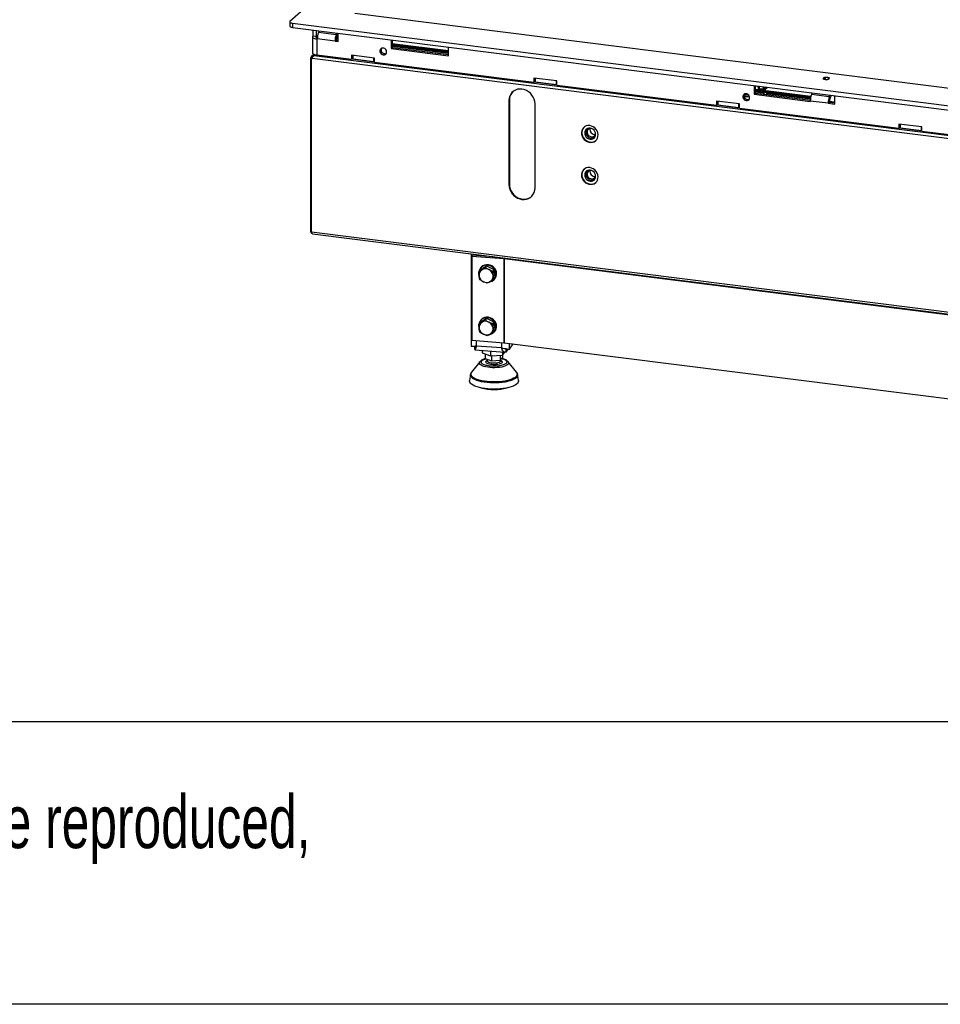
# Model space of a CAD drawing. Header units: millimetres. Extents: x 21 to 204, y 7 to 289.
# Tile 6 of 28: x 113 to 154, y 7 to 51. Entities that reach past the tile are written whole.
import ezdxf

# ---------------------------------------------------------------- set-up
doc = ezdxf.new("R2010")
doc.units = ezdxf.units.MM
doc.layers.add('MATEN', color=7, linetype='Continuous')
doc.styles.add('SLDTEXTSTYLE1', font='TXT', dxfattribs={"width": 0.7})

# ---------------------------------------------------------------- blocks, each defined once
blk = doc.blocks.new('SW_NOTE_0')
at = {"layer": 'MATEN', "color": 0}
for p, q in [((-0.095, 6.365), (174.316, 6.365)), ((174.316, -6.317), (-0.095, -6.317))]:
    blk.add_line(p, q, dxfattribs=at)
at = {"layer": 'MATEN', "color": 0, "char_height": 2.38125, "attachment_point": 1, "style": 'SLDTEXTSTYLE1'}
for s, insert in [('© All rights reserved. This drawing is sole property of Kal-fire. No part of this drawing may be reproduced,', (1.042, 3.07)), ('or published, in any form or in any way without prior written permission from Kal-fire.', (1.042, -0.105))]:
    blk.add_mtext(s, dxfattribs=dict(at, insert=insert))

msp = doc.modelspace()

# ---------------------------------------------------------------- linework, layer by layer
at = {"color": 7, "linetype": 'Continuous', "lineweight": 25}
for p, q in [((128.646, 53.621), (125.227, 50.605)), ((170.904, 45.563), (128.132, 50.952)), ((125.214, 50.582), (125.214, 50.393)), ((125.344, 50.519), (172.138, 44.624)), ((125.344, 50.519), (125.344, 50.331)), ((125.344, 50.331), (172.138, 44.435)), ((126.255, 50.216), (126.255, 49.945)), ((126.395, 49.928), (126.255, 49.945)), ((126.395, 50.198), (126.395, 49.928)), ((126.537, 50.181), (126.506, 50.105)), ((127.301, 50.005), (126.506, 50.105)), ((127.301, 50.005), (127.332, 50.08)), ((127.328, 49.906), (127.301, 50.005)), ((127.328, 49.906), (127.389, 50.053)), ((127.389, 49.696), (127.389, 50.073)), ((126.236, 49.91), (126.236, 49.19)), ((126.43, 49.817), (126.43, 49.097)), ((126.453, 49.814), (126.43, 49.817)), ((127.248, 49.713), (126.453, 49.814)), ((127.248, 49.713), (127.301, 49.76)), ((127.248, 49.713), (127.389, 49.696)), ((127.301, 49.76), (127.389, 49.749)), ((129.762, 49.774), (129.762, 49.384)), ((129.815, 49.768), (129.815, 49.431)), ((132.335, 49.278), (129.815, 49.596)), ((132.335, 49.247), (129.815, 49.564)), ((132.335, 49.237), (129.815, 49.554)), ((132.335, 49.189), (129.815, 49.506)), ((126.297, 49.13), (126.204, 49.047)), ((126.428, 49.097), (126.279, 49.075)), ((126.279, 49.075), (126.279, 49.045)), ((126.299, 49.059), (126.494, 49.089)), ((171.694, 43.34), (126.299, 49.059)), ((126.43, 49.097), (127.985, 48.901)), ((129.014, 48.96), (127.985, 49.089)), ((127.985, 49.089), (127.985, 48.901)), ((128.038, 49.083), (128.038, 48.948)), ((128.058, 48.918), (128.058, 49.08)), ((129.501, 49.147), (129.428, 49.157)), ((129.762, 49.384), (129.815, 49.431)), ((129.762, 49.384), (132.335, 49.06)), ((129.815, 49.431), (132.335, 49.113)), ((132.335, 49.06), (132.335, 49.45)), ((126.156, 48.967), (126.168, 48.976)), ((126.156, 41.165), (126.156, 48.967)), ((126.156, 48.967), (126.203, 48.961)), ((126.168, 48.976), (126.214, 48.971)), ((126.187, 48.944), (126.205, 48.959)), ((126.187, 41.142), (126.187, 48.944)), ((126.187, 48.944), (126.217, 48.94)), ((126.203, 48.961), (126.214, 48.971)), ((126.203, 48.957), (126.203, 48.961)), ((126.205, 48.959), (126.224, 48.957)), ((171.706, 43.209), (126.217, 48.94)), ((128.038, 48.948), (127.985, 48.901)), ((128.003, 48.917), (129.014, 48.789)), ((128.058, 48.945), (128.038, 48.948)), ((128.058, 48.918), (128.994, 48.801)), ((128.994, 48.801), (128.994, 48.962)), ((128.994, 48.801), (129.014, 48.818)), ((129.014, 48.771), (129.014, 48.96)), ((129.014, 48.771), (136.17, 47.87)), ((137.199, 47.929), (136.17, 48.058)), ((136.17, 48.058), (136.17, 47.87)), ((136.223, 47.917), (136.17, 47.87)), ((136.188, 47.885), (137.199, 47.758)), ((136.223, 48.052), (136.223, 47.917)), ((136.243, 47.914), (136.223, 47.917)), ((136.243, 47.887), (136.243, 48.049)), ((136.243, 47.887), (137.178, 47.769)), ((137.178, 47.769), (137.178, 47.931)), ((137.178, 47.769), (137.199, 47.787)), ((137.199, 47.74), (137.199, 47.929)), ((137.199, 47.74), (144.355, 46.839)), ((146.038, 47.724), (146.038, 47.334)), ((146.091, 47.717), (146.091, 47.38)), ((149.143, 48.031), (149.131, 48.021)), ((149.131, 48.021), (149.163, 48.017)), ((149.143, 48.019), (149.143, 48.031)), ((149.209, 48.09), (149.197, 48.079)), ((149.197, 48.005), (149.197, 48.079)), ((149.242, 48.086), (149.209, 48.09)), ((149.209, 48.003), (149.209, 48.09)), ((149.242, 47.999), (149.242, 48.086)), ((149.306, 47.999), (149.339, 47.994)), ((149.339, 47.994), (149.351, 48.005)), ((149.417, 48.064), (149.385, 48.068)), ((149.385, 48.017), (149.385, 48.068)), ((149.405, 48.053), (149.417, 48.064)), ((149.405, 48.031), (149.405, 48.053)), ((146.038, 47.334), (146.091, 47.38)), ((146.038, 47.334), (148.564, 47.015)), ((148.589, 47.231), (146.091, 47.545)), ((148.582, 47.2), (146.091, 47.513)), ((148.58, 47.19), (146.091, 47.504)), ((148.572, 47.143), (146.091, 47.456)), ((146.091, 47.38), (148.565, 47.069)), ((146.219, 47.659), (146.228, 47.626)), ((146.255, 47.696), (146.284, 47.598)), ((146.284, 47.598), (146.258, 47.696)), ((146.284, 47.598), (146.473, 47.574)), ((146.43, 47.413), (146.451, 47.335)), ((146.437, 47.412), (146.45, 47.405)), ((146.473, 47.574), (146.447, 47.672)), ((146.473, 47.574), (146.575, 47.656)), ((146.595, 47.317), (146.601, 47.327)), ((146.608, 47.366), (146.602, 47.392)), ((148.648, 47.395), (148.617, 47.32)), ((149.412, 47.219), (148.617, 47.32)), ((149.412, 47.219), (149.443, 47.295)), ((149.439, 47.12), (149.507, 47.287)), ((149.663, 46.889), (149.663, 47.267)), ((135.065, 47.065), (135.047, 47.049)), ((135.047, 47.049), (135.047, 43.278)), ((135.065, 47.065), (135.065, 43.294)), ((136.217, 43.131), (136.217, 46.902)), ((145.384, 46.897), (144.355, 47.027)), ((144.355, 47.027), (144.355, 46.839)), ((144.408, 46.885), (144.355, 46.839)), ((144.372, 46.854), (145.384, 46.727)), ((144.408, 47.02), (144.408, 46.885)), ((144.428, 46.883), (144.408, 46.885)), ((144.428, 46.856), (144.428, 47.018)), ((144.428, 46.856), (145.363, 46.738)), ((145.363, 46.738), (145.363, 46.9)), ((145.384, 46.709), (145.384, 46.897)), ((148.564, 47.015), (148.564, 47.028)), ((149.359, 46.928), (148.564, 47.028)), ((149.359, 46.928), (149.412, 46.975)), ((149.359, 46.928), (149.663, 46.889)), ((149.439, 47.12), (149.412, 47.219)), ((149.412, 46.975), (149.663, 46.943)), ((145.363, 46.738), (145.384, 46.756)), ((145.384, 46.709), (152.539, 45.807)), ((153.568, 45.866), (152.539, 45.996)), ((152.539, 45.996), (152.539, 45.807)), ((152.593, 45.989), (152.593, 45.854)), ((152.613, 45.825), (152.613, 45.987)), ((152.593, 45.854), (152.539, 45.807)), ((152.557, 45.823), (153.568, 45.696)), ((152.613, 45.852), (152.593, 45.854)), ((152.613, 45.825), (153.548, 45.707)), ((153.548, 45.707), (153.548, 45.869)), ((153.548, 45.707), (153.568, 45.725)), ((153.568, 45.678), (153.568, 45.866)), ((153.568, 45.678), (160.724, 44.776)), ((135.065, 43.294), (135.047, 43.278)), ((126.156, 41.165), (126.192, 41.16)), ((171.736, 35.403), (126.187, 41.142)), ((126.244, 41.07), (171.725, 35.339)), ((133.358, 40.173), (133.358, 36.035)), ((133.379, 40.074), (133.413, 40.123)), ((133.379, 40.074), (134.824, 39.961)), ((133.379, 40.074), (133.379, 36.303)), ((133.413, 40.123), (134.318, 40.052)), ((134.824, 39.961), (134.824, 36.19)), ((134.834, 39.96), (164.833, 36.181)), ((134.834, 39.96), (134.834, 36.189)), ((133.692, 39.37), (133.83, 39.457)), ((133.746, 39.447), (133.692, 39.37)), ((133.746, 39.447), (134.036, 39.639)), ((133.774, 39.541), (133.756, 39.515)), ((134.036, 39.639), (133.982, 39.563)), ((133.982, 39.563), (134.144, 39.472)), ((134.036, 39.639), (134.373, 39.478)), ((134.373, 39.478), (134.319, 39.401)), ((134.373, 39.478), (134.421, 39.123)), ((134.077, 38.854), (133.902, 38.925)), ((134.367, 39.046), (134.215, 38.941)), ((134.421, 39.123), (134.367, 39.046)), ((134.41, 39.055), (134.429, 39.081)), ((133.746, 37.09), (134.036, 37.282)), ((133.774, 37.184), (133.756, 37.158)), ((134.036, 37.282), (133.982, 37.206)), ((133.982, 37.206), (134.144, 37.115)), ((134.036, 37.282), (134.373, 37.12)), ((134.373, 37.12), (134.319, 37.044)), ((134.373, 37.12), (134.421, 36.766)), ((133.692, 37.013), (133.83, 37.1)), ((133.746, 37.09), (133.692, 37.013)), ((134.367, 36.689), (134.215, 36.584)), ((134.421, 36.766), (134.367, 36.689)), ((134.41, 36.698), (134.429, 36.723)), ((133.379, 36.303), (134.824, 36.19)), ((134.077, 36.497), (133.902, 36.568)), ((133.512, 36.026), (133.524, 36.043)), ((133.515, 36.022), (133.531, 36.044)), ((133.515, 35.881), (133.515, 36.022)), ((133.524, 35.862), (134.865, 35.757)), ((133.589, 36.055), (134.709, 35.968)), ((133.843, 35.837), (133.843, 35.729)), ((134.218, 35.808), (134.218, 35.595)), ((134.834, 36.189), (164.833, 32.41)), ((134.92, 35.771), (134.92, 35.912)), ((134.92, 35.771), (135.014, 35.904)), ((135.07, 35.904), (135.235, 36.139)), ((133.744, 35.337), (133.374, 34.861)), ((133.744, 35.337), (133.749, 35.343)), ((133.843, 35.729), (134.218, 35.595)), ((133.984, 35.679), (133.984, 35.481)), ((133.984, 35.481), (134.26, 35.382)), ((134.065, 35.452), (134.065, 35.373)), ((134.073, 35.349), (134.065, 35.373)), ((134.218, 35.595), (134.752, 35.637)), ((134.26, 35.599), (134.26, 35.382)), ((134.26, 35.382), (134.654, 35.412)), ((134.654, 35.629), (134.654, 35.412)), ((134.654, 35.412), (134.772, 35.541)), ((134.69, 35.373), (134.69, 35.452)), ((134.752, 35.766), (134.752, 35.637)), ((134.752, 35.637), (134.87, 35.765)), ((134.772, 35.541), (134.772, 35.658)), ((135.006, 35.344), (135.012, 35.337)), ((135.381, 34.861), (135.012, 35.337)), ((133.326, 34.756), (133.28, 34.495)), ((133.374, 34.861), (133.376, 34.864)), ((135.476, 34.495), (135.43, 34.756))]:
    msp.add_line(p, q, dxfattribs=at)
at = {"color": 8, "linetype": 'Continuous', "lineweight": 25}
for p, q in [((126.395, 49.928), (126.395, 49.892)), ((126.453, 49.838), (126.43, 49.817)), ((132.335, 49.155), (129.815, 49.472)), ((126.279, 49.075), (126.328, 49.118)), ((126.214, 48.971), (126.241, 48.994)), ((128.058, 48.928), (128.021, 48.932)), ((129.014, 48.807), (129.003, 48.809)), ((136.243, 47.896), (136.205, 47.901)), ((137.199, 47.776), (137.188, 47.777)), ((146.44, 47.378), (146.091, 47.422)), ((148.568, 47.11), (146.61, 47.357)), ((144.428, 46.865), (144.39, 46.87)), ((149.663, 46.972), (149.413, 47.003)), ((145.384, 46.745), (145.372, 46.746)), ((152.613, 45.834), (152.575, 45.839)), ((153.568, 45.714), (153.557, 45.715)), ((133.589, 40.109), (133.589, 40.144)), ((134.824, 39.961), (134.842, 39.986)), ((134.861, 39.984), (134.834, 39.96)), ((133.589, 36.055), (133.589, 36.287)), ((133.512, 36.026), (133.512, 36.042)), ((133.515, 36.022), (133.554, 36.019)), ((134.709, 36.199), (134.709, 35.968)), ((135.07, 35.904), (135.07, 36.159))]:
    msp.add_line(p, q, dxfattribs=at)
at = {"color": 7, "linetype": 'Continuous', "lineweight": 25, "flags": 128}
for points in [[(125.227, 50.605), (125.217, 50.593), (125.214, 50.58), (125.219, 50.567), (125.232, 50.554), (125.251, 50.543), (125.277, 50.533), (125.308, 50.525), (125.344, 50.519)], [(125.214, 50.393), (125.214, 50.391), (125.219, 50.378), (125.232, 50.366), (125.251, 50.355), (125.277, 50.345), (125.308, 50.337), (125.344, 50.331)], [(126.255, 49.945), (126.24, 49.927), (126.236, 49.907), (126.244, 49.888), (126.262, 49.869), (126.292, 49.852), (126.33, 49.837), (126.377, 49.825), (126.43, 49.817)], [(126.395, 49.928), (126.388, 49.918), (126.386, 49.909), (126.39, 49.899), (126.399, 49.89), (126.414, 49.881), (126.433, 49.874), (126.455, 49.868)], [(127.389, 49.907), (127.367, 49.911), (127.331, 49.915)], [(126.236, 49.19), (126.236, 49.187), (126.244, 49.168), (126.262, 49.149), (126.292, 49.132), (126.33, 49.118), (126.377, 49.106), (126.43, 49.097)], [(129.411, 49.101), (129.461, 49.103), (129.505, 49.121), (129.539, 49.154), (129.559, 49.198), (129.563, 49.247), (129.551, 49.298), (129.523, 49.344), (129.484, 49.38), (129.436, 49.402), (129.386, 49.408), (129.339, 49.398), (129.3, 49.372), (129.272, 49.333), (129.26, 49.286), (129.264, 49.235), (129.284, 49.186), (129.318, 49.145), (129.362, 49.115), (129.411, 49.101)], [(129.464, 49.147), (129.514, 49.15), (129.542, 49.159)], [(149.197, 48.079), (149.181, 48.075), (149.168, 48.07), (149.156, 48.064), (149.148, 48.058), (149.142, 48.052), (149.139, 48.045), (149.14, 48.038), (149.143, 48.031)], [(149.351, 48.005), (149.367, 48.009), (149.38, 48.015), (149.392, 48.02), (149.4, 48.026), (149.406, 48.033), (149.409, 48.04), (149.408, 48.046), (149.405, 48.053)], [(136.217, 46.902), (136.208, 47.006), (136.181, 47.108), (136.138, 47.207), (136.08, 47.298), (136.008, 47.38), (135.924, 47.449), (135.832, 47.504), (135.733, 47.543), (135.632, 47.565), (135.53, 47.569), (135.432, 47.555), (135.34, 47.523), (135.256, 47.475), (135.184, 47.411), (135.126, 47.334), (135.082, 47.247), (135.056, 47.151), (135.047, 47.049)], [(145.688, 47.05), (145.737, 47.052), (145.781, 47.071), (145.815, 47.103), (145.835, 47.147), (145.839, 47.197), (145.827, 47.247), (145.799, 47.293), (145.76, 47.329), (145.713, 47.351), (145.663, 47.358), (145.615, 47.347), (145.576, 47.321), (145.548, 47.282), (145.536, 47.235), (145.54, 47.184), (145.56, 47.136), (145.594, 47.094), (145.638, 47.065), (145.688, 47.05)], [(146.216, 47.701), (146.216, 47.68), (146.228, 47.636), (146.258, 47.598), (146.301, 47.57), (146.355, 47.554), (146.415, 47.552), (146.476, 47.562), (146.534, 47.585), (146.584, 47.618), (146.615, 47.651)], [(146.642, 47.648), (146.63, 47.627), (146.593, 47.585), (146.543, 47.552), (146.485, 47.529), (146.424, 47.518), (146.364, 47.521), (146.31, 47.537), (146.266, 47.565), (146.237, 47.603), (146.228, 47.626)], [(146.485, 47.406), (146.475, 47.406), (146.44, 47.412)], [(145.741, 47.097), (145.79, 47.099), (145.818, 47.109)], [(138.672, 45.928), (138.592, 45.929), (138.515, 45.913), (138.446, 45.88), (138.387, 45.831), (138.341, 45.769), (138.311, 45.697), (138.298, 45.619), (138.303, 45.537), (138.324, 45.455), (138.362, 45.378), (138.415, 45.31), (138.479, 45.252), (138.552, 45.209), (138.632, 45.181), (138.712, 45.171), (138.791, 45.179), (138.865, 45.204), (138.929, 45.245), (138.982, 45.3), (139.02, 45.368), (139.041, 45.443), (139.046, 45.524), (139.032, 45.606), (139.003, 45.686), (138.957, 45.759), (138.898, 45.823), (138.829, 45.873), (138.752, 45.909), (138.672, 45.928)], [(138.416, 45.859), (138.404, 45.847), (138.359, 45.785), (138.329, 45.713), (138.316, 45.634), (138.32, 45.552), (138.342, 45.471), (138.38, 45.394), (138.432, 45.325), (138.497, 45.268), (138.57, 45.224), (138.649, 45.197), (138.73, 45.187), (138.809, 45.194), (138.883, 45.219), (138.945, 45.259)], [(138.69, 45.319), (138.753, 45.32), (138.812, 45.337), (138.863, 45.37), (138.902, 45.416), (138.927, 45.473), (138.935, 45.536), (138.927, 45.601), (138.902, 45.664), (138.863, 45.72), (138.812, 45.765), (138.753, 45.798), (138.69, 45.814), (138.626, 45.814), (138.567, 45.796), (138.516, 45.763), (138.477, 45.717), (138.452, 45.661), (138.444, 45.598), (138.452, 45.532), (138.477, 45.47), (138.516, 45.413), (138.567, 45.368), (138.626, 45.336), (138.69, 45.319)], [(138.741, 45.802), (138.701, 45.802), (138.649, 45.788), (138.606, 45.759), (138.574, 45.716), (138.558, 45.665), (138.558, 45.609), (138.574, 45.553), (138.606, 45.502), (138.649, 45.462), (138.701, 45.435), (138.757, 45.424), (138.811, 45.429), (138.859, 45.451), (138.897, 45.488), (138.921, 45.535), (138.93, 45.59), (138.93, 45.59)], [(138.672, 44.043), (138.592, 44.044), (138.515, 44.027), (138.446, 43.994), (138.387, 43.945), (138.341, 43.884), (138.311, 43.812), (138.298, 43.733), (138.303, 43.651), (138.324, 43.57), (138.362, 43.493), (138.415, 43.424), (138.479, 43.367), (138.552, 43.323), (138.632, 43.296), (138.712, 43.285), (138.791, 43.293), (138.865, 43.318), (138.929, 43.359), (138.982, 43.415), (139.02, 43.482), (139.041, 43.558), (139.046, 43.639), (139.032, 43.721), (139.003, 43.8), (138.957, 43.874), (138.898, 43.937), (138.829, 43.988), (138.752, 44.024), (138.672, 44.043)], [(138.416, 43.973), (138.404, 43.961), (138.359, 43.899), (138.329, 43.827), (138.316, 43.748), (138.32, 43.666), (138.342, 43.585), (138.38, 43.508), (138.432, 43.44), (138.497, 43.382), (138.57, 43.339), (138.649, 43.311), (138.73, 43.301), (138.809, 43.309), (138.883, 43.334), (138.945, 43.373)], [(138.69, 43.928), (138.626, 43.928), (138.567, 43.911), (138.516, 43.878), (138.477, 43.832), (138.452, 43.775), (138.444, 43.712), (138.452, 43.647), (138.477, 43.584), (138.516, 43.528), (138.567, 43.482), (138.626, 43.45), (138.69, 43.434), (138.753, 43.434), (138.812, 43.451), (138.863, 43.484), (138.902, 43.53), (138.927, 43.587), (138.935, 43.65), (138.927, 43.715), (138.902, 43.778), (138.863, 43.834), (138.812, 43.88), (138.753, 43.912), (138.69, 43.928)], [(138.741, 43.917), (138.701, 43.917), (138.649, 43.903), (138.606, 43.873), (138.574, 43.831), (138.558, 43.779), (138.558, 43.723), (138.574, 43.667), (138.606, 43.617), (138.649, 43.576), (138.701, 43.549), (138.757, 43.538), (138.811, 43.544), (138.859, 43.566), (138.897, 43.602), (138.921, 43.65), (138.93, 43.704), (138.93, 43.704)], [(135.065, 43.294), (135.074, 43.19), (135.1, 43.088), (135.143, 42.989), (135.202, 42.898), (135.274, 42.816), (135.357, 42.747), (135.45, 42.692), (135.548, 42.653), (135.65, 42.631), (135.751, 42.627), (135.85, 42.641), (135.942, 42.673), (136.025, 42.721), (136.054, 42.744)], [(135.047, 43.278), (135.056, 43.175), (135.082, 43.072), (135.126, 42.974), (135.184, 42.882), (135.256, 42.801), (135.34, 42.731), (135.432, 42.676), (135.53, 42.637), (135.632, 42.615), (135.733, 42.612), (135.832, 42.626), (135.924, 42.657), (136.008, 42.706), (136.08, 42.769), (136.138, 42.846), (136.181, 42.934), (136.208, 43.03), (136.217, 43.131)], [(134.473, 39.254), (134.464, 39.336), (134.437, 39.416), (134.393, 39.489), (134.335, 39.553), (134.266, 39.604), (134.187, 39.64), (134.104, 39.66), (134.02, 39.662), (133.939, 39.646), (133.865, 39.614), (133.801, 39.566), (133.75, 39.505), (133.714, 39.434), (133.7, 39.382)], [(134.491, 39.28), (134.482, 39.362), (134.455, 39.441), (134.412, 39.515), (134.354, 39.578), (134.284, 39.63), (134.206, 39.666), (134.123, 39.686), (134.039, 39.688), (133.957, 39.672), (133.883, 39.64), (133.819, 39.592), (133.774, 39.541)], [(134.473, 36.897), (134.464, 36.979), (134.437, 37.058), (134.393, 37.132), (134.335, 37.195), (134.266, 37.247), (134.187, 37.283), (134.104, 37.303), (134.02, 37.305), (133.939, 37.289), (133.865, 37.257), (133.801, 37.209), (133.75, 37.148), (133.714, 37.077), (133.7, 37.025)], [(134.491, 36.923), (134.482, 37.005), (134.455, 37.084), (134.412, 37.158), (134.354, 37.221), (134.284, 37.273), (134.206, 37.309), (134.123, 37.329), (134.039, 37.331), (133.957, 37.315), (133.883, 37.283), (133.819, 37.235), (133.774, 37.184)], [(134.69, 35.373), (134.69, 35.371), (134.68, 35.346), (134.652, 35.323), (134.609, 35.303), (134.552, 35.286), (134.484, 35.275), (134.411, 35.269), (134.336, 35.27), (134.263, 35.276), (134.197, 35.288), (134.141, 35.305), (134.099, 35.326), (134.073, 35.349)], [(135.476, 34.495), (135.477, 34.463), (135.464, 34.416), (135.433, 34.371), (135.385, 34.326), (135.32, 34.285), (135.24, 34.246), (135.145, 34.211), (135.038, 34.181), (134.92, 34.155), (134.794, 34.134), (134.66, 34.119), (134.522, 34.11), (134.381, 34.107), (134.24, 34.11), (134.102, 34.119), (133.968, 34.134), (133.841, 34.154), (133.722, 34.179), (133.615, 34.21), (133.52, 34.244), (133.439, 34.283), (133.373, 34.324), (133.324, 34.368), (133.292, 34.414), (133.278, 34.461), (133.28, 34.495)]]:
    msp.add_lwpolyline(points, dxfattribs=at)
at = {"color": 8, "linetype": 'Continuous', "lineweight": 25, "flags": 128}
for points in [[(134.525, 35.07), (134.418, 35.065), (134.31, 35.065), (134.204, 35.072), (134.102, 35.085), (134.008, 35.102), (133.924, 35.125), (133.853, 35.152), (133.795, 35.183), (133.754, 35.216), (133.73, 35.251), (133.723, 35.287), (133.734, 35.323), (133.744, 35.337)], [(135.012, 35.337), (135.026, 35.314), (135.032, 35.278), (135.021, 35.242), (134.993, 35.208), (134.947, 35.175), (134.886, 35.145), (134.811, 35.119), (134.725, 35.097), (134.628, 35.081), (134.525, 35.07)], [(134.615, 34.393), (134.479, 34.386), (134.342, 34.384), (134.204, 34.389), (134.07, 34.399), (133.941, 34.416), (133.82, 34.437), (133.708, 34.464), (133.607, 34.496), (133.52, 34.531), (133.448, 34.57), (133.391, 34.612), (133.351, 34.656), (133.329, 34.702), (133.325, 34.747), (133.326, 34.756)], [(134.612, 34.438), (134.478, 34.43), (134.342, 34.429), (134.207, 34.434), (134.075, 34.444), (133.948, 34.46), (133.829, 34.481), (133.719, 34.508), (133.62, 34.539), (133.534, 34.574), (133.463, 34.612), (133.407, 34.653), (133.368, 34.696), (133.346, 34.741), (133.342, 34.786), (133.355, 34.831), (133.374, 34.861)], [(135.381, 34.861), (135.388, 34.852), (135.41, 34.808), (135.414, 34.763), (135.4, 34.718), (135.369, 34.674), (135.321, 34.631), (135.257, 34.591), (135.178, 34.555), (135.085, 34.522), (134.98, 34.493), (134.865, 34.469), (134.741, 34.451), (134.612, 34.438)], [(135.43, 34.756), (135.431, 34.723), (135.417, 34.678), (135.386, 34.633), (135.337, 34.59), (135.272, 34.549), (135.191, 34.512), (135.097, 34.479), (134.99, 34.45), (134.873, 34.425), (134.747, 34.406), (134.615, 34.393)]]:
    msp.add_lwpolyline(points, dxfattribs=at)
at = {"color": 7, "linetype": 'Continuous', "lineweight": 25}
for centre, radius, start, end in [((127.261, 49.817), 0.808, 159.1224, 180.2705), ((128.056, 49.717), 0.808, 159.1224, 180.2705), ((127.705, 49.762), 0.404, 159.1224, 180.2705), ((127.309, 50.176), 0.352, 269.5452, 283.083), ((129.484, 49.316), 0.17, 152.1778, 263.4076), ((149.272, 48.303), 0.307, 249.2104, 276.4281), ((149.276, 47.781), 0.307, 69.2104, 96.4281), ((135.587, 47.074), 0.522, 133.5031, 180.9646), ((145.719, 46.443), 0.851, 84.3772, 98.776), ((145.76, 47.266), 0.17, 152.1778, 263.4076), ((146.49, 47.491), 0.0948, 244.6232, 289.5218), ((146.554, 47.355), 0.0555, 316.0076, 10.873), ((149.372, 47.032), 0.808, 159.1224, 180.2705), ((145.719, 46.366), 0.856, 82.0985, 98.0952), ((150.167, 46.932), 0.808, 159.1224, 180.2705), ((149.816, 46.976), 0.404, 159.1224, 180.2705), ((138.766, 45.634), 0.268, 145.895, 296.9242), ((138.892, 45.745), 0.212, 164.8054, 278.0138), ((138.766, 43.749), 0.268, 145.895, 296.9242), ((138.892, 43.859), 0.212, 164.8054, 278.0138), ((134.808, 39.749), 0.213, 82.8444, 85.5503), ((133.986, 39.224), 0.28, 123.8251, 188.4335), ((134.001, 39.188), 0.319, 63.2925, 122.3503), ((133.999, 39.163), 0.341, 8.5687, 64.8857), ((134.046, 39.234), 0.341, 188.5687, 244.8857), ((134.045, 39.21), 0.319, 243.2925, 302.3503), ((134.127, 39.253), 0.345, 279.6656, 0.1575), ((134.059, 39.173), 0.28, 303.8251, 8.4335), ((134.146, 39.278), 0.345, 325.0258, 0.3183), ((134.001, 36.831), 0.319, 63.2925, 122.3503), ((133.999, 36.806), 0.341, 8.5687, 64.8857), ((133.986, 36.867), 0.28, 123.8251, 188.4335), ((134.046, 36.877), 0.341, 188.5687, 244.8857), ((134.127, 36.896), 0.345, 279.6656, 0.1575), ((134.059, 36.816), 0.28, 303.8251, 8.4335), ((134.146, 36.921), 0.345, 325.0258, 0.3183), ((134.045, 36.853), 0.319, 243.2925, 302.3503), ((134.808, 35.978), 0.213, 82.8444, 85.5503), ((134.378, 36.333), 2.248, 254.7222, 285.2778)]:
    msp.add_arc(centre, radius, start, end, dxfattribs=at)
for points, knots in [([(126.279, 49.075), (126.266, 49.074), (126.242, 49.072), (126.209, 49.054), (126.184, 49.027), (126.171, 48.999), (126.168, 48.982), (126.168, 48.976)], [0, 0, 0, 0, 0.225341, 0.450723, 0.676104, 0.901486, 1, 1, 1, 1]), ([(126.217, 48.94), (126.221, 48.951), (126.229, 48.973), (126.246, 49.007), (126.267, 49.035), (126.285, 49.052), (126.296, 49.058), (126.299, 49.059)], [0, 0, 0, 0, 0.225341, 0.450723, 0.676104, 0.901486, 1, 1, 1, 1]), ([(126.259, 49.022), (126.257, 49.022), (126.248, 49.02), (126.234, 49.009), (126.22, 48.991), (126.216, 48.977), (126.214, 48.971)], [0, 0, 0, 0, 0.0603508, 0.3904798, 0.7205403, 1, 1, 1, 1]), ([(126.156, 41.165), (126.159, 41.155), (126.163, 41.134), (126.185, 41.107), (126.204, 41.09), (126.216, 41.086), (126.216, 41.086)], [0, 0, 0, 0, 0.328791, 0.65763, 0.98647, 1, 1, 1, 1]), ([(126.244, 41.07), (126.243, 41.07), (126.234, 41.069), (126.219, 41.08), (126.2, 41.105), (126.192, 41.129), (126.187, 41.142)], [0, 0, 0, 0, 0.025655, 0.350436, 0.675218, 1, 1, 1, 1]), ([(133.709, 39.183), (133.703, 39.233), (133.696, 39.295), (133.693, 39.358), (133.692, 39.37)], [0, 0, 0, 0, 0.813477, 1, 1, 1, 1]), ([(133.83, 39.457), (133.834, 39.459), (133.883, 39.492), (133.934, 39.529), (133.982, 39.563)], [0, 0, 0, 0, 0.0702148, 1, 1, 1, 1]), ([(134.144, 39.472), (134.148, 39.471), (134.205, 39.443), (134.264, 39.421), (134.319, 39.401)], [0, 0, 0, 0, 0.070215, 1, 1, 1, 1]), ([(134.319, 39.401), (134.32, 39.389), (134.324, 39.326), (134.331, 39.264), (134.336, 39.214)], [0, 0, 0, 0, 0.186523, 1, 1, 1, 1]), ([(133.739, 39.015), (133.731, 39.058), (133.719, 39.111), (133.711, 39.171), (133.709, 39.183)], [0, 0, 0, 0, 0.78732, 1, 1, 1, 1]), ([(133.902, 38.925), (133.898, 38.927), (133.841, 38.955), (133.788, 38.986), (133.739, 39.015)], [0, 0, 0, 0, 0.0702148, 1, 1, 1, 1]), ([(134.215, 38.941), (134.212, 38.938), (134.163, 38.906), (134.118, 38.879), (134.077, 38.854)], [0, 0, 0, 0, 0.070215, 1, 1, 1, 1]), ([(134.336, 39.214), (134.338, 39.202), (134.347, 39.142), (134.358, 39.089), (134.367, 39.046)], [0, 0, 0, 0, 0.21268, 1, 1, 1, 1]), ([(133.83, 37.1), (133.834, 37.102), (133.883, 37.135), (133.934, 37.172), (133.982, 37.206)], [0, 0, 0, 0, 0.070215, 1, 1, 1, 1]), ([(134.144, 37.115), (134.148, 37.113), (134.205, 37.086), (134.264, 37.064), (134.319, 37.044)], [0, 0, 0, 0, 0.0702148, 1, 1, 1, 1]), ([(133.709, 36.826), (133.703, 36.876), (133.696, 36.938), (133.693, 37.001), (133.692, 37.013)], [0, 0, 0, 0, 0.813477, 1, 1, 1, 1]), ([(133.739, 36.658), (133.731, 36.701), (133.719, 36.754), (133.711, 36.814), (133.709, 36.826)], [0, 0, 0, 0, 0.78732, 1, 1, 1, 1]), ([(134.319, 37.044), (134.32, 37.032), (134.324, 36.969), (134.331, 36.907), (134.336, 36.857)], [0, 0, 0, 0, 0.186523, 1, 1, 1, 1]), ([(134.336, 36.857), (134.338, 36.845), (134.347, 36.785), (134.358, 36.732), (134.367, 36.689)], [0, 0, 0, 0, 0.21268, 1, 1, 1, 1]), ([(133.902, 36.568), (133.898, 36.57), (133.841, 36.598), (133.788, 36.629), (133.739, 36.658)], [0, 0, 0, 0, 0.0702148, 1, 1, 1, 1]), ([(134.215, 36.584), (134.212, 36.581), (134.163, 36.549), (134.118, 36.522), (134.077, 36.497)], [0, 0, 0, 0, 0.070215, 1, 1, 1, 1]), ([(133.362, 36.035), (133.361, 36.034), (133.357, 36.032), (133.387, 36.03), (133.451, 36.032), (133.525, 36.042), (133.574, 36.052), (133.589, 36.055)], [0, 0, 0, 0, 0.091458, 0.355055, 0.618651, 0.882248, 1, 1, 1, 1]), ([(133.589, 36.055), (133.58, 36.043), (133.561, 36.019), (133.538, 36.007), (133.523, 36.017), (133.515, 36.022)], [0, 0, 0, 0, 0.322127, 0.661063, 1, 1, 1, 1]), ([(133.589, 36.055), (133.579, 36.02), (133.557, 35.951), (133.537, 35.885), (133.528, 35.856), (133.524, 35.864), (133.524, 35.864)], [0, 0, 0, 0, 0.321343, 0.642685, 0.964028, 1, 1, 1, 1]), ([(134.709, 35.968), (134.744, 35.956), (134.815, 35.932), (134.918, 35.912), (135.003, 35.903), (135.051, 35.902), (135.065, 35.904), (135.07, 35.904)], [0, 0, 0, 0, 0.224856, 0.44975, 0.674644, 0.899538, 1, 1, 1, 1]), ([(134.92, 35.912), (134.904, 35.909), (134.871, 35.903), (134.835, 35.915), (134.817, 35.932), (134.813, 35.935)], [0, 0, 0, 0, 0.441996, 0.883992, 1, 1, 1, 1]), ([(133.999, 35.475), (133.993, 35.474), (133.966, 35.467), (133.922, 35.452), (133.869, 35.431), (133.822, 35.406), (133.782, 35.379), (133.761, 35.356), (133.752, 35.347)], [0, 0, 0, 0, 0.057385, 0.249268, 0.443481, 0.639959, 0.838779, 1, 1, 1, 1]), ([(134.461, 35.202), (134.42, 35.201), (134.337, 35.197), (134.215, 35.209), (134.112, 35.234), (134.038, 35.268), (134.005, 35.308), (134.004, 35.342), (134.027, 35.358), (134.033, 35.362)], [0, 0, 0, 0, 0.158321, 0.316643, 0.474964, 0.633286, 0.791607, 0.949928, 1, 1, 1, 1]), ([(134.065, 35.395), (134.065, 35.395), (134.052, 35.386), (134.042, 35.375), (134.032, 35.363)], [0, 0, 0, 0, 0.020014, 1, 1, 1, 1]), ([(134.723, 35.362), (134.732, 35.354), (134.754, 35.332), (134.744, 35.294), (134.696, 35.255), (134.612, 35.224), (134.526, 35.208), (134.474, 35.204), (134.461, 35.202)], [0, 0, 0, 0, 0.131758, 0.333048, 0.534339, 0.73563, 0.93692, 1, 1, 1, 1]), ([(134.724, 35.364), (134.721, 35.367), (134.712, 35.378), (134.699, 35.387), (134.69, 35.393)], [0, 0, 0, 0, 0.294127, 1, 1, 1, 1]), ([(135.003, 35.347), (134.991, 35.359), (134.966, 35.385), (134.919, 35.414), (134.866, 35.44), (134.806, 35.461), (134.757, 35.476), (134.726, 35.482), (134.719, 35.484)], [0, 0, 0, 0, 0.1788478, 0.383576, 0.5704423, 0.756509, 0.9414682, 1, 1, 1, 1]), ([(133.378, 34.864), (133.373, 34.859), (133.356, 34.839), (133.337, 34.803), (133.33, 34.771), (133.327, 34.757)], [0, 0, 0, 0, 0.191555, 0.639894, 1, 1, 1, 1]), ([(135.428, 34.756), (135.425, 34.773), (135.416, 34.809), (135.397, 34.843), (135.382, 34.859), (135.38, 34.861)], [0, 0, 0, 0, 0.435505, 0.936033, 1, 1, 1, 1])]:
    msp.add_open_spline(points, degree=3, knots=knots, dxfattribs=at)
msp.add_open_spline([(134.92, 35.771), (134.899, 35.763), (134.858, 35.748), (134.799, 35.784), (134.748, 35.858), (134.722, 35.931), (134.709, 35.968)], degree=3, dxfattribs=at)
at = {"color": 8, "linetype": 'Continuous', "lineweight": 25}
for points, knots in [([(134.507, 35.136), (134.473, 35.134), (134.401, 35.13), (134.29, 35.132), (134.178, 35.142), (134.072, 35.159), (133.979, 35.183), (133.904, 35.213), (133.85, 35.245), (133.816, 35.279), (133.802, 35.315), (133.807, 35.352), (133.836, 35.389), (133.888, 35.424), (133.949, 35.452), (133.998, 35.465), (134.015, 35.469)], [0, 0, 0, 0, 0.068268, 0.140626, 0.215992, 0.292957, 0.369923, 0.445289, 0.517646, 0.585915, 0.654183, 0.726541, 0.801907, 0.878872, 0.955838, 1, 1, 1, 1]), ([(134.712, 35.476), (134.734, 35.471), (134.786, 35.459), (134.851, 35.432), (134.906, 35.4), (134.939, 35.366), (134.954, 35.33), (134.948, 35.293), (134.919, 35.256), (134.868, 35.221), (134.795, 35.189), (134.707, 35.165), (134.61, 35.146), (134.541, 35.139), (134.507, 35.136)], [0, 0, 0, 0, 0.0602535, 0.148574, 0.2333693, 0.3133724, 0.3933755, 0.4781708, 0.5664914, 0.6566862, 0.746881, 0.8352016, 0.9199969, 1, 1, 1, 1])]:
    msp.add_open_spline(points, degree=3, knots=knots, dxfattribs=at)

# ---------------------------------------------------------------- block references
at = {"layer": 'MATEN'}
msp.add_blockref('SW_NOTE_0', (21.251, 12.826), dxfattribs=at)

doc.saveas('drawing.dxf')
